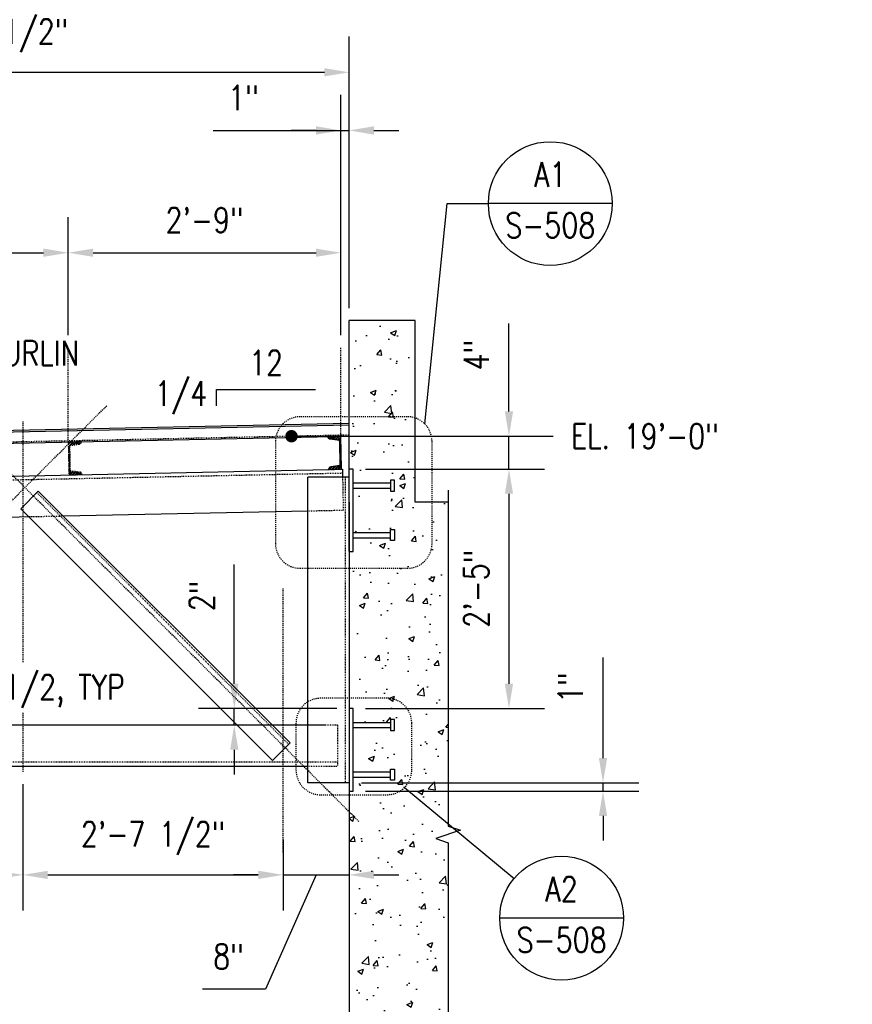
# Model space of a CAD drawing. Header units: inches. Extents: x 514 to 3028, y 69 to 495.
# Tile 8 of 25: x 1177 to 1278, y 155 to 274. Entities that reach past the tile are written whole.
import ezdxf
from ezdxf import colors
from ezdxf.entities.mleader import LeaderData, LeaderLine
from ezdxf.enums import TextEntityAlignment as Align
from ezdxf.math import Vec2, Vec3

# ---------------------------------------------------------------- set-up
doc = ezdxf.new("R2010")
doc.units = ezdxf.units.IN
doc.header["$MEASUREMENT"] = 0
for name, pattern in [('014200-907 MS2 Medium Dash', [0.109898, 0.068898, -0.041]), ('Dash', [0.25, 0.125, -0.125]), ('Dash - 1_16_', [0.1875, 0.125, -0.0625]), ('Hidden 3_32_', [0.140625, 0.09375, -0.046875])]:
    doc.linetypes.add(name, pattern=pattern)
for name, color, linetype in [('A-FLOR', 192, 'Continuous'), ('A-WALL-PATT', 8, 'Continuous'), ('G-ANNO-REFR', 2, 'Continuous'), ('S-ANNO-DIMS', 1, 'Continuous'), ('S-ANNO-NOTE', 2, 'Continuous'), ('S-ANNO-SYMB', 2, 'Continuous'), ('S-ANNO-TEXT', 2, 'Continuous'), ('S-BEAM', 10, 'Continuous'), ('S-BEAM-HDLN', 1, 'Dash'), ('S-COLS', 2, 'Continuous'), ('S-DETL', 90, 'Continuous'), ('S-DETL-GENF', 92, 'Continuous'), ('S-DETL-MEDM', 3, 'Continuous'), ('S-DETL-PATT', 8, 'Continuous'), ('S-DETL-THIN', 1, 'Continuous')]:
    doc.layers.add(name, color=color, linetype=linetype)
doc.layers.add('A-FLOR-OVHD', color=9, linetype='014200-907 MS2 Medium Dash', true_color=0x808080)
doc.styles.add('AEC_COMN_TITLE', font='romans.shx', dxfattribs={"width": 0.8, "height": 0.1875})
doc.styles.add('Annotative', font='romans.shx', dxfattribs={"width": 0.8, "height": 0.125})
doc.styles.add('ROMANS', font='romans.shx', dxfattribs={"width": 0.8})
doc.dimstyles.new('Annotative', dxfattribs={"dimscale": 0, "dimtxt": 0.125, "dimasz": 0.125, "dimexe": 0.18, "dimexo": 0.0625, "dimgap": 0.09, "dimtad": 1, "dimdec": 3, "dimzin": 3, "dimdsep": 46, "dimlunit": 4, "dimtxsty": 'Annotative', "dimcen": 0.09, "dimclrt": 2, "dimazin": 2, "dimtfac": 1, "dimtdec": 3, "dimtmove": 0, "dimatfit": 0, "dimfxl": 1, "dimtfill": 1, "dimfrac": 2, "dimtolj": 1, "dimtzin": 0, "dimarcsym": 0})
pattern_1 = [(45, (0, 0), (-0.176776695, 0.176776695), []), (45, (0, 0.125), (-0.176776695, 0.176776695), [])]

# ---------------------------------------------------------------- blocks, each defined once
blk = doc.blocks.new('051200_Column-L-Angle - L5X5X1_2-1698497-CANOPY SECTION 2')
at = {"layer": 'S-COLS'}
for p, q in [((828.21, 186), (828.21, 223)), ((833.21, 223), (828.21, 223)), ((833.21, 186), (828.21, 186))]:
    blk.add_line(p, q, dxfattribs=at)
at = {"layer": 'S-COLS', "linetype": 'Hidden 3_32_'}
blk.add_line((832.71, 223), (832.71, 186), dxfattribs=at)
blk = doc.blocks.new('051200_StructuralFraming-C-Channel - C4X5_4-1771573-CANOPY SECTION 2')
at = {"lineweight": -3}
for p, q in [((800.77, 227.33), (799.19, 227.3)), ((799.19, 227.3), (799.27, 223.3)), ((799.39, 226.83), (800.48, 227.03)), ((799.45, 223.77), (799.39, 226.83)), ((799.27, 223.3), (800.85, 223.33)), ((800.55, 223.62), (799.45, 223.77))]:
    blk.add_line(p, q, dxfattribs=at)
for centre, start, end in [((800.48, 227.32), 271.19, 1.19), ((800.56, 223.33), 1.19, 91.19)]:
    blk.add_arc(centre, 0.296, start, end, dxfattribs=at)
blk = doc.blocks.new('051200_StructuralFraming-C-Channel - C4X5_4-1771584-CANOPY SECTION 2')
at = {"lineweight": -3}
for p, q in [((832.21, 227.98), (830.63, 227.95)), ((832.29, 223.98), (832.21, 227.98)), ((832.21, 227.98), (832.21, 227.98)), ((830.92, 227.66), (830.93, 227.66)), ((830.93, 227.66), (832.03, 227.5)), ((832.03, 227.5), (832.1, 224.45)), ((832.1, 224.45), (831, 224.25)), ((830.71, 223.95), (832.29, 223.98))]:
    blk.add_line(p, q, dxfattribs=at)
for centre, start, end in [((830.92, 227.95), 181.19, 271.19), ((831.01, 223.95), 91.19, 181.19)]:
    blk.add_arc(centre, 0.296, start, end, dxfattribs=at)
blk = doc.blocks.new('Break Line - Break Line-2028347-CANOPY SECTION 2')
at = {"layer": 'S-DETL-MEDM'}
for p, q in [((845.21, 221.45), (845.21, 180.75)), ((846.71, 180.25), (843.71, 179.25)), ((845.21, 180.75), (846.71, 180.25)), ((843.71, 179.25), (845.21, 178.75)), ((845.21, 178.75), (845.21, 129.98))]:
    blk.add_line(p, q, dxfattribs=at)
blk = doc.blocks.new('*D140')
at = {"layer": 'Defpoints', "color": 0, "transparency": 16777216}
for p in [(1177.2, 183.15), (1145.7, 176.42), (1177.2, 170.68)]:
    blk.add_point(p, dxfattribs=at)
at = {"layer": 'S-ANNO-DIMS', "color": 0, "lineweight": -2, "transparency": 16777216}
for p, q in [((1177.2, 181.65), (1177.2, 166.36)), ((1145.7, 174.92), (1145.7, 166.36)), ((1148.7, 170.68), (1174.2, 170.68))]:
    blk.add_line(p, q, dxfattribs=at)
at = {"layer": 'S-ANNO-DIMS', "color": 0, "transparency": 16777216}
for points in [[(1148.7, 171.18), (1148.7, 170.18), (1145.7, 170.68)], [(1174.2, 171.18), (1174.2, 170.18), (1177.2, 170.68)]]:
    blk.add_solid(points, dxfattribs=at)
at = {"layer": 'S-ANNO-DIMS', "color": 2, "lineweight": -3, "transparency": 16777216, "insert": (1161.45, 175.12), "char_height": 3, "width": 23.594, "attachment_point": 5, "style": 'Annotative'}
blk.add_mtext('\\A1;2\'-7 1/2"', dxfattribs=at)
blk = doc.blocks.new('*D139')
at = {"layer": 'Defpoints', "color": 0, "transparency": 16777216}
for p in [(1177.2, 183.15), (1208.7, 176.42), (1208.7, 170.68)]:
    blk.add_point(p, dxfattribs=at)
at = {"layer": 'S-ANNO-DIMS', "color": 0, "lineweight": -2, "transparency": 16777216}
for p, q in [((1177.2, 181.65), (1177.2, 166.36)), ((1208.7, 174.92), (1208.7, 166.36)), ((1180.2, 170.68), (1205.7, 170.68))]:
    blk.add_line(p, q, dxfattribs=at)
at = {"layer": 'S-ANNO-DIMS', "color": 0, "transparency": 16777216}
for points in [[(1180.2, 171.18), (1180.2, 170.18), (1177.2, 170.68)], [(1205.7, 171.18), (1205.7, 170.18), (1208.7, 170.68)]]:
    blk.add_solid(points, dxfattribs=at)
at = {"layer": 'S-ANNO-DIMS', "color": 2, "lineweight": -3, "transparency": 16777216, "insert": (1192.95, 175.12), "char_height": 3, "width": 23.594, "attachment_point": 5, "style": 'Annotative'}
blk.add_mtext('\\A1;2\'-7 1/2"', dxfattribs=at)
blk = doc.blocks.new('*D138')
at = {"layer": 'Defpoints', "color": 0, "transparency": 16777216}
for p in [(1208.7, 176.42), (1216.7, 176.42), (1216.7, 170.68)]:
    blk.add_point(p, dxfattribs=at)
at = {"layer": 'S-ANNO-DIMS', "color": 0, "lineweight": -2, "transparency": 16777216}
for p, q in [((1208.7, 174.92), (1208.7, 166.36)), ((1216.7, 174.92), (1216.7, 166.36)), ((1205.7, 170.68), (1202.7, 170.68)), ((1212.7, 170.68), (1206.58, 156.84)), ((1208.7, 170.68), (1216.7, 170.68)), ((1208.7, 170.68), (1216.7, 170.68)), ((1219.7, 170.68), (1222.7, 170.68)), ((1206.58, 156.84), (1198.95, 156.84))]:
    blk.add_line(p, q, dxfattribs=at)
at = {"layer": 'S-ANNO-DIMS', "color": 0, "transparency": 16777216}
for points in [[(1205.7, 171.18), (1205.7, 170.18), (1208.7, 170.68)], [(1219.7, 171.18), (1219.7, 170.18), (1216.7, 170.68)]]:
    blk.add_solid(points, dxfattribs=at)
at = {"layer": 'S-ANNO-DIMS', "color": 2, "lineweight": -3, "transparency": 16777216, "insert": (1202.09, 160.79), "char_height": 3, "width": 4.6598, "attachment_point": 5, "style": 'Annotative'}
blk.add_mtext('\\A1;8"', dxfattribs=at)
blk = doc.blocks.new('*D136')
at = {"layer": 'Defpoints', "color": 0, "transparency": 16777216}
for p in [(1182.68, 246.03), (1182.68, 234.56), (1137.18, 233.18)]:
    blk.add_point(p, dxfattribs=at)
at = {"layer": 'S-ANNO-DIMS', "color": 0, "lineweight": -2, "transparency": 16777216}
for p, q in [((1137.18, 234.68), (1137.18, 250.35)), ((1182.68, 236.06), (1182.68, 250.35)), ((1140.18, 246.03), (1179.68, 246.03))]:
    blk.add_line(p, q, dxfattribs=at)
at = {"layer": 'S-ANNO-DIMS', "color": 0, "transparency": 16777216}
for points in [[(1140.18, 246.53), (1140.18, 245.53), (1137.18, 246.03)], [(1179.68, 246.53), (1179.68, 245.53), (1182.68, 246.03)]]:
    blk.add_solid(points, dxfattribs=at)
at = {"layer": 'S-ANNO-DIMS', "color": 2, "lineweight": -3, "transparency": 16777216, "insert": (1159.93, 250.48), "char_height": 3, "width": 23.594, "attachment_point": 5, "style": 'Annotative'}
blk.add_mtext('\\A1;3\'-9 1/2"', dxfattribs=at)
blk = doc.blocks.new('*D135')
at = {"layer": 'Defpoints', "color": 0, "transparency": 16777216}
for p in [(1215.7, 246.03), (1182.68, 234.56), (1215.7, 234.56)]:
    blk.add_point(p, dxfattribs=at)
at = {"layer": 'S-ANNO-DIMS', "color": 0, "lineweight": -2, "transparency": 16777216}
for p, q in [((1182.68, 236.06), (1182.68, 250.35)), ((1215.7, 236.06), (1215.7, 250.35)), ((1185.68, 246.03), (1212.7, 246.03))]:
    blk.add_line(p, q, dxfattribs=at)
at = {"layer": 'S-ANNO-DIMS', "color": 0, "transparency": 16777216}
for points in [[(1185.68, 246.53), (1185.68, 245.53), (1182.68, 246.03)], [(1212.7, 246.53), (1212.7, 245.53), (1215.7, 246.03)]]:
    blk.add_solid(points, dxfattribs=at)
at = {"layer": 'S-ANNO-DIMS', "color": 2, "lineweight": -3, "transparency": 16777216, "insert": (1199.19, 249.98), "char_height": 3, "width": 12.3279, "attachment_point": 5, "style": 'Annotative'}
blk.add_mtext('\\A1;2\'-9"', dxfattribs=at)
blk = doc.blocks.new('*D134')
at = {"layer": 'Defpoints', "color": 0, "transparency": 16777216}
for p in [(1216.7, 267.88), (1216.7, 237.83), (1131.2, 223.55)]:
    blk.add_point(p, dxfattribs=at)
at = {"layer": 'S-ANNO-DIMS', "color": 0, "lineweight": -2, "transparency": 16777216}
for p, q in [((1131.2, 225.05), (1131.2, 272.2)), ((1216.7, 239.33), (1216.7, 272.2)), ((1134.2, 267.88), (1213.7, 267.88))]:
    blk.add_line(p, q, dxfattribs=at)
at = {"layer": 'S-ANNO-DIMS', "color": 0, "transparency": 16777216}
for points in [[(1134.2, 268.38), (1134.2, 267.38), (1131.2, 267.88)], [(1213.7, 268.38), (1213.7, 267.38), (1216.7, 267.88)]]:
    blk.add_solid(points, dxfattribs=at)
at = {"layer": 'S-ANNO-DIMS', "color": 2, "lineweight": -3, "transparency": 16777216, "insert": (1173.95, 272.33), "char_height": 3, "width": 23.594, "attachment_point": 5, "style": 'Annotative'}
blk.add_mtext('\\A1;7\'-1 1/2"', dxfattribs=at)
blk = doc.blocks.new('*D129')
at = {"layer": 'Defpoints', "color": 0, "transparency": 16777216}
for p in [(1217.2, 219.83), (1217.2, 190.83), (1236.06, 190.83)]:
    blk.add_point(p, dxfattribs=at)
at = {"layer": 'S-ANNO-DIMS', "color": 0, "lineweight": -2, "transparency": 16777216}
for p, q in [((1218.7, 219.83), (1240.38, 219.83)), ((1236.06, 216.83), (1236.06, 193.83)), ((1218.7, 190.83), (1240.38, 190.83))]:
    blk.add_line(p, q, dxfattribs=at)
at = {"layer": 'S-ANNO-DIMS', "color": 0, "transparency": 16777216}
for points in [[(1235.56, 216.83), (1236.56, 216.83), (1236.06, 219.83)], [(1235.56, 193.83), (1236.56, 193.83), (1236.06, 190.83)]]:
    blk.add_solid(points, dxfattribs=at)
at = {"layer": 'S-ANNO-DIMS', "color": 2, "lineweight": -3, "transparency": 16777216, "insert": (1232.11, 205.33), "char_height": 3, "width": 12.3279, "attachment_point": 5, "rotation": 90, "style": 'Annotative'}
blk.add_mtext('\\A1;2\'-5"', dxfattribs=at)
blk = doc.blocks.new('_Dot')
at = {"color": 0, "linetype": 'ByBlock', "lineweight": -2}
blk.add_line((-0.5, 0), (-1, 0), dxfattribs=at)
at = {"color": 0, "linetype": 'ByBlock', "const_width": 0.5}
blk.add_lwpolyline([(-0.25, 0, 1), (0.25, 0, 1)], format="xyb", close=True, dxfattribs=at)
blk = doc.blocks.new('*D173')
at = {"layer": 'Defpoints', "color": 0, "transparency": 16777216}
for p in [(1217.2, 223.81), (1236.06, 223.81), (1217.2, 219.83)]:
    blk.add_point(p, dxfattribs=at)
at = {"layer": 'S-ANNO-DIMS', "color": 0, "lineweight": -2, "transparency": 16777216}
for p, q in [((1236.06, 226.81), (1236.06, 237.44)), ((1218.7, 223.81), (1240.38, 223.81)), ((1236.06, 219.83), (1236.06, 223.81)), ((1218.7, 219.83), (1240.38, 219.83)), ((1236.06, 216.83), (1236.06, 213.83))]:
    blk.add_line(p, q, dxfattribs=at)
at = {"layer": 'S-ANNO-DIMS', "color": 0, "transparency": 16777216}
for points in [[(1235.56, 226.81), (1236.56, 226.81), (1236.06, 223.81)], [(1235.56, 216.83), (1236.56, 216.83), (1236.06, 219.83)]]:
    blk.add_solid(points, dxfattribs=at)
at = {"layer": 'S-ANNO-DIMS', "color": 2, "lineweight": -3, "transparency": 16777216, "insert": (1232.11, 233.62), "char_height": 3, "attachment_point": 5, "rotation": 90, "style": 'Annotative', "bg_fill": 3, "box_fill_scale": 1.25, "bg_fill_color": 256, "bg_fill_true_color": 13158600, "bg_fill_transparency": 0}
blk.add_mtext('\\A1;4"', dxfattribs=at)
blk = doc.blocks.new('*D175')
at = {"layer": 'Defpoints', "color": 0, "transparency": 16777216}
for p in [(1216.7, 260.84), (1216.7, 237.83), (1215.7, 234.56)]:
    blk.add_point(p, dxfattribs=at)
at = {"layer": 'S-ANNO-DIMS', "color": 0, "lineweight": -2, "transparency": 16777216}
for p, q in [((1215.7, 236.06), (1215.7, 265.16)), ((1216.7, 239.33), (1216.7, 265.16)), ((1200.25, 260.84), (1215.7, 260.84)), ((1212.7, 260.84), (1209.7, 260.84)), ((1215.7, 260.84), (1216.7, 260.84)), ((1215.7, 260.84), (1216.7, 260.84)), ((1219.7, 260.84), (1222.7, 260.84))]:
    blk.add_line(p, q, dxfattribs=at)
at = {"layer": 'S-ANNO-DIMS', "color": 0, "transparency": 16777216}
for points in [[(1212.7, 261.34), (1212.7, 260.34), (1215.7, 260.84)], [(1219.7, 261.34), (1219.7, 260.34), (1216.7, 260.84)]]:
    blk.add_solid(points, dxfattribs=at)
at = {"layer": 'S-ANNO-DIMS', "color": 2, "lineweight": -3, "transparency": 16777216, "insert": (1203.9, 264.79), "char_height": 3, "attachment_point": 5, "style": 'Annotative'}
blk.add_mtext('\\A1;1"', dxfattribs=at)
blk = doc.blocks.new('Detail Callout AEC')
at = {"color": 0, "linetype": 'ByBlock', "lineweight": -3, "transparency": 16777216}
blk.add_line((0.25, 0), (-0.25, 0), dxfattribs=at)
blk.add_circle((0, 0), 0.25, dxfattribs=at)
at = {"color": 0, "linetype": 'ByBlock', "lineweight": -3, "transparency": 16777216, "style": 'AEC_COMN_TITLE'}
for tag, p in [('VIEWNUMBER', (0, 0.0508)), ('SHEETNUMBER', (0, -0.1263))]:
    blk.add_attdef(tag, text='', height=0.0938, dxfattribs=at).set_placement(p, align=Align.CENTER)
blk = doc.blocks.new('*D181')
at = {"layer": 'Defpoints', "color": 0, "transparency": 16777216}
for p in [(1216.7, 190.83), (1202.79, 188.83), (1215.29, 188.83)]:
    blk.add_point(p, dxfattribs=at)
at = {"layer": 'S-ANNO-DIMS', "color": 0, "lineweight": -2, "transparency": 16777216}
for p, q in [((1202.79, 193.83), (1202.79, 208.28)), ((1215.2, 190.83), (1198.47, 190.83)), ((1202.79, 188.83), (1202.79, 190.83)), ((1213.79, 188.83), (1198.47, 188.83)), ((1202.79, 185.83), (1202.79, 182.83))]:
    blk.add_line(p, q, dxfattribs=at)
at = {"layer": 'S-ANNO-DIMS', "color": 0, "transparency": 16777216}
for points in [[(1202.29, 193.83), (1203.29, 193.83), (1202.79, 190.83)], [(1202.29, 185.83), (1203.29, 185.83), (1202.79, 188.83)]]:
    blk.add_solid(points, dxfattribs=at)
at = {"layer": 'S-ANNO-DIMS', "color": 2, "transparency": 16777216, "insert": (1198.85, 204.46), "char_height": 3, "attachment_point": 5, "rotation": 90, "style": 'Annotative', "bg_fill": 3, "box_fill_scale": 1.25, "bg_fill_color": 256, "bg_fill_true_color": 13158600, "bg_fill_transparency": 0}
blk.add_mtext('\\A1;2"', dxfattribs=at)
blk = doc.blocks.new('*D188')
at = {"layer": 'Defpoints', "color": 0, "transparency": 16777216}
for p in [(1216.7, 181.83), (1217.2, 180.83), (1247.45, 180.83)]:
    blk.add_point(p, dxfattribs=at)
at = {"layer": 'S-ANNO-DIMS', "color": 0, "lineweight": -2, "transparency": 16777216}
for p, q in [((1247.45, 184.83), (1247.45, 197.01)), ((1218.2, 181.83), (1251.77, 181.83)), ((1247.45, 180.83), (1247.45, 181.83)), ((1218.7, 180.83), (1251.77, 180.83)), ((1247.45, 177.83), (1247.45, 174.83))]:
    blk.add_line(p, q, dxfattribs=at)
at = {"layer": 'S-ANNO-DIMS', "color": 0, "transparency": 16777216}
for points in [[(1246.95, 184.83), (1247.95, 184.83), (1247.45, 181.83)], [(1246.95, 177.83), (1247.95, 177.83), (1247.45, 180.83)]]:
    blk.add_solid(points, dxfattribs=at)
at = {"layer": 'S-ANNO-DIMS', "color": 2, "transparency": 16777216, "insert": (1243.5, 193.36), "char_height": 3, "attachment_point": 5, "rotation": 90, "style": 'Annotative', "bg_fill": 3, "box_fill_scale": 1.25, "bg_fill_color": 256, "bg_fill_true_color": 13158600, "bg_fill_transparency": 0}
blk.add_mtext('\\A1;1"', dxfattribs=at)

msp = doc.modelspace()

# ---------------------------------------------------------------- hatches: boundary and pattern name
at = {"layer": 'A-WALL-PATT', "lineweight": -3}
h = msp.add_hatch(dxfattribs=at)
h.set_pattern_fill('AR-CONC', color=8, style=0)
h.set_pattern_definition([(50, (0, 0), (7.172602, -0.62752), [0.75, -8.25]), (355, (0, 0), (-1.387513, 7.52192), [0.6, -6.6]), (100.45144, (0.598, -0.052), (5.78509, 6.8944), [0.6374, -7.01142]), (46.1842, (0, 2), (10.672413, -1.65519), [1.125, -12.375]), (96.6356, (0.889, 1.862), (9.34662, 9.74119), [0.9561, -10.51714]), (351.1842, (0, 2), (9.34662, 9.74119), [0.9, -9.9]), (21, (1, 1.5), (5.96907, -4.02619), [0.75, -8.25]), (326, (1, 1.5), (2.433153, 7.2515), [0.6, -6.6]), (71.45144, (1.4974, 1.1645), (8.402224, 3.22531), [0.6374, -7.01142]), (37.5, (0, 0), (0.1215986, 3.3289385), [0, -6.52, 0, -6.7, 0, -6.625]), (7.5, (0, 0), (2.630695, 3.944117), [0, -3.82, 0, -6.37, 0, -2.525]), (327.5, (-2.23, 0), (5.3382244, -0.225549), [0, -2.5, 0, -7.8, 0, -10.35]), (317.5, (-3.23, 0), (5.831862, 1.00105), [0, -3.25, 0, -5.18, 0, -7.35])])
h.paths.add_polyline_path([(1224.6961, 237.8306), (1216.6961, 237.8306), (1216.6961, 219.8317), (1217.1961, 219.8317), (1217.1961, 218.1466), (1221.7079, 218.1466), (1221.7079, 218.501), (1222.1803, 218.501), (1222.1803, 217.1624), (1221.7079, 217.1624), (1221.7079, 217.5167), (1217.1961, 217.5167), (1217.1961, 212.1466), (1221.7079, 212.1466), (1221.7079, 212.501), (1222.1803, 212.501), (1222.1803, 211.1624), (1221.7079, 211.1624), (1221.7079, 211.5167), (1217.1961, 211.5167), (1217.1961, 209.8317), (1216.6961, 209.8317), (1216.6961, 190.8306), (1217.1961, 190.8306), (1217.1961, 189.1455), (1221.7079, 189.1455), (1221.7079, 189.4998), (1222.1803, 189.4998), (1222.1803, 188.1613), (1221.7079, 188.1613), (1221.7079, 188.5156), (1217.1961, 188.5156), (1217.1961, 183.1455), (1221.7079, 183.1455), (1221.7079, 183.4998), (1222.1803, 183.4998), (1222.1803, 182.1613), (1221.7079, 182.1613), (1221.7079, 182.5156), (1217.1961, 182.5156), (1217.1961, 180.8306), (1216.6961, 180.8306), (1216.6961, 149.8306), (1213.6961, 149.8306), (1213.6961, 148.4556), (1219.2079, 148.4556), (1219.2079, 148.8808), (1219.6803, 148.8808), (1219.6803, 147.5422), (1219.2079, 147.5422), (1219.2079, 148.0103), (1213.6961, 148.0103), (1213.6961, 144.523), (1219.2079, 144.523), (1219.2079, 144.9398), (1219.6803, 144.9398), (1219.6803, 143.6012), (1219.2079, 143.6012), (1219.2079, 144.0181), (1213.6961, 144.0181), (1213.6961, 141.8306), (1216.6961, 141.8306), (1216.6961, 141.4556), (1216.6961, 127.8306), (1228.6961, 127.8306), (1228.6961, 174.5806), (1227.1961, 175.0806), (1230.1961, 176.0806), (1228.6961, 176.5806), (1228.6961, 215.8306), (1224.6961, 215.8306)])
at = {"layer": 'S-DETL-PATT'}
h = msp.add_hatch(dxfattribs=at)
h.set_pattern_fill('STEEL', color=256, scale=2)
h.set_pattern_definition(pattern_1)
h.paths.add_polyline_path([(1184.2612, 223.1565), (1182.6816, 223.1237), (1182.7646, 219.1289), (1184.3442, 219.1617, 0.41421356), (1184.0421, 219.4515), (1182.9387, 219.6029), (1182.8752, 222.6617), (1183.9713, 222.8588, 0.40988494)])
h = msp.add_hatch(dxfattribs=at)
h.set_pattern_fill('STEEL', color=256, scale=2)
h.set_pattern_definition(pattern_1)
h.paths.add_polyline_path([(1215.6966, 223.8074), (1215.6, 223.8074), (1214.1169, 223.7766, 0.41421356), (1214.419, 223.4868), (1215.5223, 223.3355), (1215.5859, 220.2766), (1214.4897, 220.0795, 0.41187818), (1214.1999, 219.7798), (1215.7796, 219.8126)])

# ---------------------------------------------------------------- linework, layer by layer
at = {"layer": 'A-FLOR', "lineweight": -3}
for p, q in [((1216.6961, 225.3306), (1131.1961, 223.5545)), ((1131.1961, 222.0542), (1216.6961, 223.8302))]:
    msp.add_line(p, q, dxfattribs=at)
at = {"layer": 'A-FLOR-OVHD', "lineweight": -3}
msp.add_line((1131.1961, 222.2042), (1216.6961, 223.9803), dxfattribs=at)
at = {"layer": 'S-ANNO-SYMB', "lineweight": -3}
for p, q in [((1225.8637, 225.2961), (1228.5778, 251.9769)), ((1228.5778, 251.9769), (1233.5676, 251.9769)), ((1223.4081, 181.2582), (1236.6692, 170.2304))]:
    msp.add_line(p, q, dxfattribs=at)
at = {"layer": 'S-ANNO-SYMB'}
msp.add_line((1200.6331, 229.4803), (1212.6331, 229.4803), dxfattribs=at)
msp.add_lwpolyline([(1200.6331, 227.4803), (1200.6331, 229.4803)], dxfattribs=at)
at = {"layer": 'S-BEAM', "lineweight": -3}
for p, q in [((1224.6961, 237.8306), (1216.6961, 237.8306)), ((1216.6961, 209.8317), (1216.6961, 237.8306)), ((1224.6961, 215.8306), (1224.6961, 237.8306)), ((1216.6961, 215.8306), (1216.6961, 149.8306)), ((1228.6961, 215.8306), (1224.6961, 215.8306))]:
    msp.add_line(p, q, dxfattribs=at)
at = {"layer": 'S-BEAM'}
for p, q in [((1142.3019, 218.2863), (1214.1988, 219.7798)), ((1215.7815, 219.8127), (1215.8844, 219.8148)), ((1215.8844, 219.8148), (1215.9048, 218.8306)), ((1176.9346, 215.0316), (1179.056, 217.153)), ((1209.5502, 186.6587), (1179.056, 217.153)), ((1176.9346, 215.0316), (1207.4289, 184.5373)), ((1211.6961, 214.7267), (1182.0997, 214.1119)), ((1177.938, 214.0255), (1175.5101, 213.9751)), ((1203.133, 188.8306), (1150.3656, 188.8306)), ((1211.6961, 188.8306), (1207.3811, 188.8306)), ((1209.5502, 186.6587), (1207.4289, 184.5373)), ((1146.1961, 183.8306), (1211.6961, 183.8306))]:
    msp.add_line(p, q, dxfattribs=at)
at = {"layer": 'S-BEAM', "linetype": 'Hidden 3_32_'}
for p, q in [((1215.8948, 219.3149), (1146.1961, 217.8671)), ((1215.9049, 218.8286), (1215.9882, 214.8159)), ((1209.3735, 186.4819), (1178.8792, 216.9762)), ((1215.9882, 214.8159), (1211.698, 214.7268)), ((1182.0997, 214.1119), (1177.9427, 214.0256)), ((1215.2876, 188.8306), (1211.698, 188.8306)), ((1215.2876, 188.8306), (1215.2876, 183.8306)), ((1211.6961, 184.3306), (1146.1961, 184.3306)), ((1215.2876, 184.3306), (1211.698, 184.3306)), ((1211.698, 183.8306), (1215.2876, 183.8306))]:
    msp.add_line(p, q, dxfattribs=at)
at = {"layer": 'S-BEAM-HDLN'}
for p, q in [((1214.2042, 219.7799), (1215.7776, 219.8126)), ((1215.9882, 214.8159), (1215.9879, 214.8329)), ((1207.022, 188.8306), (1203.1377, 188.8306)), ((1207.3756, 188.8306), (1207.0276, 188.8306)), ((1215.2876, 188.8135), (1215.2876, 188.8306))]:
    msp.add_line(p, q, dxfattribs=at)
at = {"layer": 'S-DETL', "linetype": 'Dash - 1_16_', "lineweight": -3}
for p, q in [((1182.6815, 223.128), (1182.6815, 234.56)), ((1215.6961, 223.81), (1215.6961, 234.56)), ((1140.1553, 180.3201), (1187.3547, 227.5195)), ((1217.8885, 177.1382), (1168.391, 226.6356)), ((1177.1961, 225.5957), (1177.1961, 183.1455)), ((1208.6961, 173.3736), (1208.6961, 205.3736))]:
    msp.add_line(p, q, dxfattribs=at)
at = {"layer": 'S-DETL-MEDM', "lineweight": -3}
for p, q in [((1217.1961, 219.8317), (1216.6961, 219.8317)), ((1217.1961, 209.8317), (1217.1961, 219.8317)), ((1222.1803, 218.501), (1221.7079, 218.501)), ((1221.7079, 218.501), (1221.7079, 217.1624)), ((1222.1803, 217.1624), (1222.1803, 218.501)), ((1217.1961, 218.1466), (1221.7079, 218.1466)), ((1217.1961, 217.5167), (1221.7079, 217.5167)), ((1221.7079, 217.1624), (1222.1803, 217.1624)), ((1221.7079, 211.1624), (1221.7079, 212.501)), ((1221.7079, 212.501), (1222.1803, 212.501)), ((1222.1803, 212.501), (1222.1803, 211.1624)), ((1217.1961, 212.1466), (1221.7079, 212.1466)), ((1217.1961, 211.5167), (1221.7079, 211.5167)), ((1222.1803, 211.1624), (1221.7079, 211.1624)), ((1216.6961, 209.8317), (1217.1961, 209.8317)), ((1217.1961, 190.8306), (1216.6961, 190.8306)), ((1217.1961, 180.8306), (1217.1961, 190.8306)), ((1217.1961, 189.1455), (1221.7079, 189.1455)), ((1217.1961, 188.5156), (1221.7079, 188.5156)), ((1222.1803, 189.4998), (1221.7079, 189.4998)), ((1221.7079, 189.4998), (1221.7079, 188.1613)), ((1222.1803, 188.1613), (1222.1803, 189.4998)), ((1221.7079, 188.1613), (1222.1803, 188.1613)), ((1217.1961, 183.1455), (1221.7079, 183.1455)), ((1217.1961, 182.5156), (1221.7079, 182.5156)), ((1221.7079, 182.1613), (1221.7079, 183.4998)), ((1221.7079, 183.4998), (1222.1803, 183.4998)), ((1222.1803, 183.4998), (1222.1803, 182.1613)), ((1222.1803, 182.1613), (1221.7079, 182.1613)), ((1216.6961, 180.8306), (1217.1961, 180.8306))]:
    msp.add_line(p, q, dxfattribs=at)
at = {"layer": 'S-DETL-THIN', "lineweight": -3}
msp.add_line((1131.1961, 223.4045), (1216.6961, 225.1805), dxfattribs=at)

# ---------------------------------------------------------------- block references
at = {"layer": 'G-ANNO-REFR', "lineweight": -3}
ref = msp.add_blockref('Detail Callout AEC', (1241.0676, 251.9769), dxfattribs=dict(at, xscale=30, yscale=30, zscale=30))
ref.add_attrib('VIEWNUMBER', 'A1', dxfattribs={"layer": 'S-ANNO-TEXT', "color": 1, "transparency": 16777216, "height": 3.00001, "style": 'ROMANS', "width": 0.8}).set_placement((1241.0676, 253.1019), align=Align.BOTTOM_CENTER)
ref.add_attrib('SHEETNUMBER', 'S-508', dxfattribs={"layer": 'S-ANNO-TEXT', "color": 1, "transparency": 16777216, "height": 3.00001, "style": 'ROMANS', "width": 0.8}).set_placement((1241.0676, 247.8494), align=Align.CENTER)
ref = msp.add_blockref('Detail Callout AEC', (1242.4358, 165.435), dxfattribs=dict(at, xscale=30, yscale=30, zscale=30))
ref.add_attrib('VIEWNUMBER', 'A2', dxfattribs={"layer": 'S-ANNO-TEXT', "color": 1, "transparency": 16777216, "height": 3.00001, "style": 'ROMANS', "width": 0.8}).set_placement((1242.4358, 166.56), align=Align.BOTTOM_CENTER)
ref.add_attrib('SHEETNUMBER', 'S-508', dxfattribs={"layer": 'S-ANNO-TEXT', "color": 1, "transparency": 16777216, "height": 3.00001, "style": 'ROMANS', "width": 0.8}).set_placement((1242.4358, 161.3075), align=Align.CENTER)
at = {"layer": 'S-BEAM-HDLN', "lineweight": -3}
msp.add_blockref('051200_StructuralFraming-C-Channel - C4X5_4-1771573-CANOPY SECTION 2', (383.4901, -4.1694), dxfattribs=at)
at = {"layer": 'S-COLS', "lineweight": -3}
msp.add_blockref('051200_Column-L-Angle - L5X5X1_2-1698497-CANOPY SECTION 2', (383.4901, -4.1694), dxfattribs=at)
at = {"layer": 'S-DETL-GENF', "lineweight": -3}
msp.add_blockref('Break Line - Break Line-2028347-CANOPY SECTION 2', (383.4901, -4.1694), dxfattribs=at)
at = {"layer": 'S-DETL-THIN', "lineweight": -3}
msp.add_blockref('051200_StructuralFraming-C-Channel - C4X5_4-1771584-CANOPY SECTION 2', (383.4901, -4.1694), dxfattribs=at)

# ---------------------------------------------------------------- texts
at = {"layer": 'S-ANNO-SYMB', "lineweight": -3, "char_height": 3, "width": 6.529184, "attachment_point": 5, "line_spacing_factor": 0.983083, "style": 'Annotative'}
for s, insert in [('12', (1206.6331, 232.7047)), ('1/4', (1196.3283, 228.4803))]:
    msp.add_mtext(s, dxfattribs=dict(at, insert=insert))

# ---------------------------------------------------------------- dimensions: what is measured, and where the dimension line sits
at = {"layer": 'S-ANNO-DIMS', "lineweight": -3}
for base, p1, p2, picture, middle in [((1216.6961, 267.8806), (1131.1961, 223.5545), (1216.6961, 237.8306), '*D134', (1173.9461, 272.3263)), ((1182.6815, 246.0318), (1137.1815, 233.1795), (1182.6815, 234.56), '*D136', (1159.9315, 250.4775)), ((1215.6961, 246.0318), (1182.6815, 234.56), (1215.6961, 234.56), '*D135', (1199.1888, 249.9775)), ((1177.1961, 170.6765), (1145.6961, 176.4156), (1177.1961, 183.1455), '*D140', (1161.4461, 175.1222)), ((1208.6961, 170.6765), (1177.1961, 183.1455), (1208.6961, 176.4156), '*D139', (1192.9461, 175.1222))]:
    dim = msp.add_linear_dim(base=base, p1=p1, p2=p2, dimstyle='Annotative', override={"dimpost": '\\X', "dimtfill": 0}, dxfattribs=at)
    dim.commit()
    dim.dimension.update_dxf_attribs({"geometry": picture, "text_midpoint": middle})
dim = msp.add_linear_dim(base=(1236.0558, 190.8306), p1=(1217.1961, 219.8317), p2=(1217.1961, 190.8306), angle=90, dimstyle='Annotative', override={"dimpost": '\\X', "dimtfill": 0}, dxfattribs=at)
dim.commit()
dim.dimension.update_dxf_attribs({"geometry": '*D129', "text_midpoint": (1236.0558, 205.3311), "dimtype": 160})
dim = msp.add_linear_dim(base=(1216.6961, 170.6765), p1=(1208.6961, 176.4156), p2=(1216.6961, 176.4156), dimstyle='Annotative', override={"dimpost": '\\X', "dimtfill": 0}, dxfattribs=at)
dim.commit()
dim.dimension.update_dxf_attribs({"geometry": '*D138', "text_midpoint": (1204.421, 156.8411), "dimtype": 160})

# ---------------------------------------------------------------- leaders
at = {"layer": 'S-ANNO-NOTE', "lineweight": -3}
ml = msp.add_multileader_mtext('Standard', dxfattribs=at)
ml.set_content('METAL ROOFING', color=256, style='Annotative')
ml.set_leader_properties(color=1, linetype='ByLayer', lineweight=-1)
ml.build(insert=Vec2(0, 0))
ml.multileader.update_dxf_attribs({"text_right_attachment_type": 3, "dogleg_length": 0.125, "arrow_head_size": 3, "scale": 24})
ctx = ml.context
ctx.base_point, ctx.scale, ctx.char_height, ctx.arrow_head_size, ctx.landing_gap_size, ctx.plane_origin = Vec3(1098.42, 234.4434), 24, 3, 3, 2.16, Vec3(1138.9057, 215.3073)
ctx.right_attachment = 3
notes = []
notes.append((ctx, [(0, (1, 1, 0), (1120.2543, 229.4434), (-1, 0), 3, [(0, [(1134.1843, 223.5545)], 0, [])])]))
ctx.mtext.insert, ctx.mtext.width, ctx.mtext.flow_direction = Vec3(1100.58, 235.9434), 18.609717, 5
ml = msp.add_multileader_mtext('Standard', dxfattribs=at)
ml.set_content('C4x5.4 TYP PURLIN', color=256, style='Annotative')
ml.set_leader_properties(color=1, linetype='ByLayer', lineweight=-1)
ml.build(insert=Vec2(0, 0))
ml.multileader.update_dxf_attribs({"text_right_attachment_type": 3, "dogleg_length": 0.125, "arrow_head_size": 3, "scale": 24})
ctx = ml.context
ctx.base_point, ctx.scale, ctx.char_height, ctx.arrow_head_size, ctx.landing_gap_size, ctx.plane_origin = Vec3(1150.3882, 233.8737), 24, 3, 3, 2.16, Vec3(1138.0067, 222.1959)
ctx.right_attachment = 3
notes.append((ctx, [(1, (1, 1, 0), (1147.3882, 233.8737), (1, 0), 3, [(0, [(1138.0067, 222.1959)], 0, [])])]))
ctx.mtext.insert, ctx.mtext.width, ctx.mtext.flow_direction = Vec3(1152.5482, 235.3737), 22.729535, 5
ml = msp.add_multileader_mtext('Standard', dxfattribs=at)
ml.set_content('C4x5.4 TYP PURLIN', color=256, style='Annotative')
ml.set_leader_properties(color=1, linetype='ByLayer', lineweight=-1)
ml.build(insert=Vec2(0, 0))
ml.multileader.update_dxf_attribs({"text_right_attachment_type": 3, "dogleg_length": 0.125, "arrow_head_size": 3, "scale": 24})
ctx = ml.context
ctx.base_point, ctx.scale, ctx.char_height, ctx.arrow_head_size, ctx.landing_gap_size, ctx.plane_origin = Vec3(975.3639, 225.9595), 24, 3, 3, 2.16, Vec3(971.6223, 214.2817)
ctx.right_attachment = 3
notes.append((ctx, [(1, (1, 1, 0), (972.3639, 225.9595), (1, 0), 3, [(0, [(971.6223, 214.2817)], 0, [])])]))
ctx.mtext.insert, ctx.mtext.width, ctx.mtext.flow_direction = Vec3(977.5239, 227.4595), 22.729535, 5
ml = msp.add_multileader_mtext('Standard', dxfattribs=at)
ml.set_content('EL. 19\'-0"', color=256, style='Annotative')
ml.set_leader_properties(color=1, linetype='ByLayer', lineweight=-1)
ml.set_arrow_properties(name='DOT')
ml.build(insert=Vec2(0, 0))
ml.multileader.update_dxf_attribs({"text_right_attachment_type": 3, "dogleg_length": 0.36, "arrow_head_size": 1.5, "scale": 24})
ctx = ml.context
ctx.base_point, ctx.scale, ctx.char_height, ctx.arrow_head_size, ctx.landing_gap_size, ctx.plane_origin = Vec3(1241.4083, 223.81), 24, 3, 1.5, 2.16, Vec3(1219.4875, 252.3667)
ctx.right_attachment = 3
notes.append((ctx, [(1, (1, 1, 0), (1232.6209, 223.81), (1, 0), 8.7873, [(0, [(1209.7198, 223.8065)], 0, [])])]))
ctx.mtext.insert, ctx.mtext.width, ctx.mtext.flow_direction = Vec3(1243.5683, 225.31), 21.927101, 5
ml = msp.add_multileader_mtext('Standard', dxfattribs=at)
ml.set_content('C4x5.4 TYP GIRT', color=256, style='Annotative')
ml.set_leader_properties(color=1, linetype='ByLayer', lineweight=-1)
ml.build(insert=Vec2(0, 0))
ml.multileader.update_dxf_attribs({"text_right_attachment_type": 3, "dogleg_length": 0.125, "arrow_head_size": 3, "scale": 24})
ctx = ml.context
ctx.base_point, ctx.scale, ctx.char_height, ctx.arrow_head_size, ctx.landing_gap_size, ctx.plane_origin = Vec3(1109.7692, 170.9441), 24, 3, 3, 2.16, Vec3(1139.1961, 149.8306)
ctx.right_attachment = 3
notes.append((ctx, [(0, (1, 1, 0), (1133.0892, 165.9441), (-1, 0), 3, [(0, [(1139.1961, 149.8306)], 0, [])])]))
ctx.mtext.insert, ctx.mtext.width, ctx.mtext.flow_direction = Vec3(1111.9292, 172.4441), 19.9331, 5
ml = msp.add_multileader_mtext('Standard', dxfattribs=at)
ml.set_content('C4x5.4 TYP GIRT', color=256, style='Annotative')
ml.set_leader_properties(color=1, linetype='ByLayer', lineweight=-1)
ml.build(insert=Vec2(0, 0))
ml.multileader.update_dxf_attribs({"text_right_attachment_type": 3, "dogleg_length": 0.375, "arrow_head_size": 3, "scale": 24})
ctx = ml.context
ctx.base_point, ctx.scale, ctx.char_height, ctx.arrow_head_size, ctx.landing_gap_size, ctx.plane_origin = Vec3(909.5197, 162.6536), 24, 3, 3, 2.16, Vec3(938.8397, 141.676)
ctx.right_attachment = 3
notes.append((ctx, [(0, (1, 1, 0), (938.8397, 157.6536), (-1, 0), 9, [(0, [(938.8397, 141.676)], 0, [])])]))
ctx.mtext.insert, ctx.mtext.width, ctx.mtext.flow_direction = Vec3(911.6797, 164.1536), 19.9331, 5
for ctx, leaders in notes:
    for number, flags, end, landing, length, lines in leaders:
        leader = LeaderData()
        leader.index, (leader.has_last_leader_line, leader.has_dogleg_vector, leader.attachment_direction) = number, flags
        leader.last_leader_point, leader.dogleg_vector, leader.dogleg_length = Vec3(end), Vec3(landing), length
        for number, points, colour, breaks in lines:
            line = LeaderLine()
            line.index, line.vertices, line.color, line.breaks = number, Vec3.list(points), colors.encode_raw_color(colour), breaks
            leader.lines.append(line)
        ctx.leaders.append(leader)

# ---------------------------------------------------------------- next in the draw order: texts
at = {"layer": 'S-ANNO-NOTE', "lineweight": -3, "insert": (1177.1961, 192.9193), "char_height": 3, "width": 28.193533, "attachment_point": 5, "line_spacing_factor": 0.981704, "style": 'Annotative', "bg_fill": 3, "box_fill_scale": 1.5, "bg_fill_color": 256, "bg_fill_transparency": 0}
msp.add_mtext('\\pxt3.2,6.4,9.6,12.8,16,19.2,22.4,25.6,28.8,32,35.2,38.4,41.6,44.8,48,51.2,54.4,57.6,60.8,64,67.2,70.4,73.6,76.8,80,83.2,86.4,89.6,92.8,96,99.2,102.4;L5X5X1/2, TYP', dxfattribs=at)

# ---------------------------------------------------------------- next in the draw order: dimensions: what is measured, and where the dimension line sits
at = {"layer": 'S-ANNO-DIMS', "lineweight": -3}
dim = msp.add_linear_dim(base=(1236.0558, 223.8077), p1=(1217.1961, 219.8317), p2=(1217.1961, 223.8077), angle=90, dimstyle='Annotative', override={"dimpost": '\\X'}, dxfattribs=at)
dim.commit()
dim.dimension.update_dxf_attribs({"geometry": '*D173', "text_midpoint": (1232.1101, 233.6248)})

# ---------------------------------------------------------------- next in the draw order: dimensions: what is measured, and where the dimension line sits
dim = msp.add_linear_dim(base=(1216.6961, 260.8409), p1=(1215.6961, 234.56), p2=(1216.6961, 237.8306), dimstyle='Annotative', override={"dimpost": '\\X', "dimtfill": 0}, dxfattribs=at)
dim.commit()
dim.dimension.update_dxf_attribs({"geometry": '*D175', "text_midpoint": (1203.8973, 260.8409), "dimtype": 160})

# ---------------------------------------------------------------- next in the draw order: leaders
at = {"layer": 'S-ANNO-NOTE', "lineweight": -3}
ml = msp.add_multileader_mtext('Standard', dxfattribs=at)
ml.set_content('METAL SIDING', color=256, style='Annotative')
ml.set_leader_properties(color=1, linetype='ByLayer', lineweight=-1)
ml.build(insert=Vec2(0, 0))
ml.multileader.update_dxf_attribs({"text_right_attachment_type": 3, "dogleg_length": 0.375, "arrow_head_size": 3, "scale": 24})
ctx = ml.context
ctx.base_point, ctx.scale, ctx.char_height, ctx.arrow_head_size, ctx.landing_gap_size, ctx.plane_origin = Vec3(905.57, 199.2342), 24, 3, 3, 2.16, Vec3(935.1463, 201.3122)
ctx.right_attachment = 3
notes = []
notes.append((ctx, [(0, (1, 1, 0), (929.6328, 194.2342), (-1, 0), 9, [(0, [(935.3397, 201.3122)], 0, [])])]))
ctx.mtext.insert, ctx.mtext.width, ctx.mtext.flow_direction = Vec3(907.73, 200.7342), 13.240565, 5
ml = msp.add_multileader_mtext('Standard', dxfattribs=at)
ml.set_content('METAL SIDING', color=256, style='Annotative')
ml.set_leader_properties(color=1, linetype='ByLayer', lineweight=-1)
ml.build(insert=Vec2(0, 0))
ml.multileader.update_dxf_attribs({"text_right_attachment_type": 3, "dogleg_length": 0.125, "arrow_head_size": 3, "scale": 24})
ctx = ml.context
ctx.base_point, ctx.scale, ctx.char_height, ctx.arrow_head_size, ctx.landing_gap_size, ctx.plane_origin = Vec3(1109.7692, 195.0443), 24, 3, 3, 2.16, Vec3(1135.5026, 198.9504)
ctx.right_attachment = 3
notes.append((ctx, [(0, (1, 1, 0), (1127.832, 190.0443), (-1, 0), 3, [(0, [(1135.6961, 179.6314)], 0, [])])]))
ctx.mtext.insert, ctx.mtext.width, ctx.mtext.flow_direction = Vec3(1111.9292, 196.5443), 13.240565, 5
for ctx, leaders in notes:
    for number, flags, end, landing, length, lines in leaders:
        leader = LeaderData()
        leader.index, (leader.has_last_leader_line, leader.has_dogleg_vector, leader.attachment_direction) = number, flags
        leader.last_leader_point, leader.dogleg_vector, leader.dogleg_length = Vec3(end), Vec3(landing), length
        for number, points, colour, breaks in lines:
            line = LeaderLine()
            line.index, line.vertices, line.color, line.breaks = number, Vec3.list(points), colors.encode_raw_color(colour), breaks
            leader.lines.append(line)
        ctx.leaders.append(leader)

# ---------------------------------------------------------------- next in the draw order: dimensions: what is measured, and where the dimension line sits
at = {"layer": 'S-ANNO-DIMS'}
dim = msp.add_linear_dim(base=(1202.7944, 188.8306), p1=(1216.6961, 190.8306), p2=(1215.2876, 188.8306), angle=90, dimstyle='Annotative', override={"dimpost": '\\X'}, dxfattribs=at)
dim.commit()
dim.dimension.update_dxf_attribs({"geometry": '*D181', "text_midpoint": (1202.7944, 204.4648), "dimtype": 160})

# ---------------------------------------------------------------- next in the draw order: linework, layer by layer
at = {"layer": 'S-ANNO-SYMB', "linetype": 'Dash', "lineweight": -3}
msp.add_lwpolyline([(1226.7424, 210.811), (1226.7424, 223.1748, 0.41421356), (1223.7424, 226.1748), (1210.7772, 226.1748, 0.41421356), (1207.7772, 223.1748), (1207.7772, 210.811, 0.41421356), (1210.7772, 207.811), (1223.7424, 207.811, 0.41421356)], format="xyb", close=True, dxfattribs=at)

# ---------------------------------------------------------------- next in the draw order: dimensions: what is measured, and where the dimension line sits
at = {"layer": 'S-ANNO-DIMS'}
dim = msp.add_linear_dim(base=(1247.446, 180.8306), p1=(1216.6961, 181.8306), p2=(1217.1961, 180.8306), angle=90, dimstyle='Annotative', override={"dimpost": '\\X'}, dxfattribs=at)
dim.commit()
dim.dimension.update_dxf_attribs({"geometry": '*D188', "text_midpoint": (1247.446, 193.362), "dimtype": 160})

# ---------------------------------------------------------------- next in the draw order: linework, layer by layer
at = {"layer": 'S-ANNO-SYMB', "linetype": 'Dash', "lineweight": -3}
msp.add_lwpolyline([(1213.2626, 192.0722, 0.41421356), (1210.2626, 189.0722), (1210.2626, 183.3795, 0.41421356), (1213.2626, 180.3795), (1221.2868, 180.3795, 0.41421356), (1224.2868, 183.3795), (1224.2868, 189.0722, 0.41421356), (1221.2868, 192.0722)], format="xyb", close=True, dxfattribs=at)

doc.saveas('drawing.dxf')
